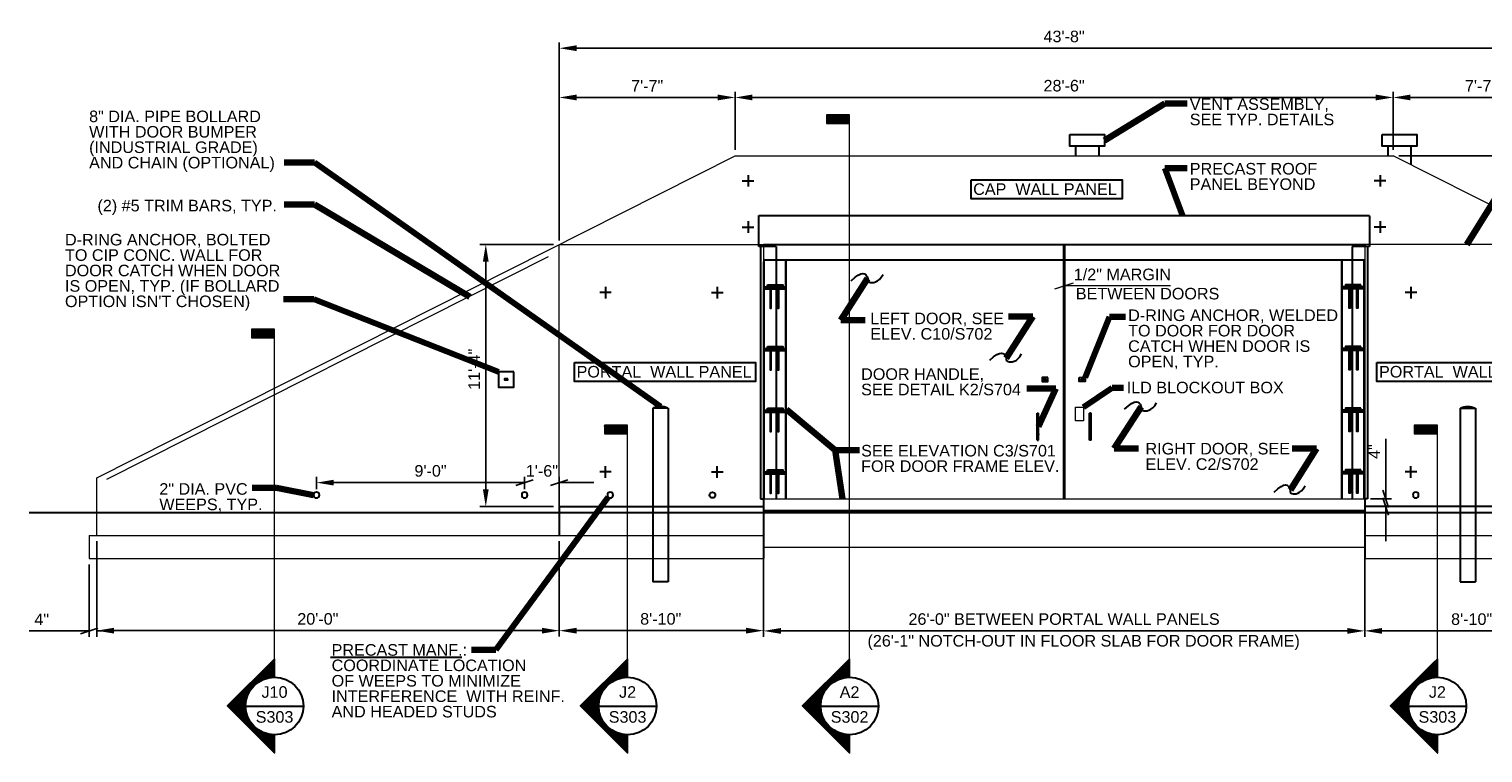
# Model space of a CAD drawing. Header units: inches. Extents: x -410 to 790, y -117 to 662.
# Tile 2 of 3: x -395 to 359, y 286 to 662. Entities that reach past the tile are written whole.
import ezdxf
from ezdxf.enums import TextEntityAlignment as Align

# ---------------------------------------------------------------- set-up
doc = ezdxf.new("R2010")
doc.units = ezdxf.units.IN
doc.header["$LTSCALE"] = 0.019
doc.header["$MEASUREMENT"] = 0
doc.linetypes.add('DGN3', pattern=[16.308427, 10.872284, -5.436142])
for name, color, linetype, lineweight in [('G-ANNO-DIM', 1, 'Continuous', 0), ('G-ANNO-TEXT', 7, 'Continuous', 30), ('Level 1', 7, 'Continuous', 0), ('S-FNDN-FTNG', 7, 'Continuous', 13), ('S-FNDN-PEDS', 7, 'Continuous', 30), ('S-REIN-RBAR', 7, 'Continuous', 13), ('S-WALL-LOAD', 7, 'Continuous', 13)]:
    doc.layers.add(name, color=color, linetype=linetype, lineweight=lineweight)
doc.styles.add("1 4 1'-0", font='arial.ttf', dxfattribs={"height": 6})
doc.styles.add("3 4 1'-0", font='arial.ttf', dxfattribs={"height": 2})
doc.styles.add("_1 4 1'-0", font='arial.ttf', dxfattribs={"height": 6})
doc.styles.add('TITLE20', font='simplex.shx', dxfattribs={"height": 5000})
doc.dimstyles.new("1 4 1'-0", dxfattribs={"dimtxt": 6, "dimasz": 9, "dimexe": 3, "dimexo": 3, "dimgap": 3, "dimtad": 1, "dimdec": 0, "dimzin": 11, "dimdsep": 46, "dimlunit": 3, "dimtxsty": "1 4 1'-0", "dimsah": 1, "dimcen": 0, "dimadec": 4, "dimazin": 3, "dimtfac": 1, "dimtdec": 0, "dimtofl": 0, "dimtmove": 0, "dimatfit": 3, "dimfxl": 1, "dimtolj": 1, "dimtzin": 0, "dimarcsym": 0})
doc.dimstyles.new("3 4 1'-0", dxfattribs={"dimtxt": 2, "dimasz": 3, "dimexe": 1, "dimexo": 1, "dimgap": 1, "dimtad": 1, "dimdec": 0, "dimzin": 11, "dimdsep": 46, "dimlunit": 3, "dimtxsty": "3 4 1'-0", "dimsah": 1, "dimcen": 0, "dimadec": 4, "dimazin": 3, "dimtfac": 1, "dimtdec": 0, "dimtofl": 0, "dimtmove": 0, "dimatfit": 3, "dimfxl": 1, "dimtolj": 1, "dimtzin": 0, "dimarcsym": 0})

# ---------------------------------------------------------------- blocks, each defined once
blk = doc.blocks.new('*D86')
at = {"layer": 'G-ANNO-DIM', "color": 0, "lineweight": -2, "transparency": 16777216}
for p, q in [((-120.2, 552.85), (-120.2, 629.09)), ((-28.96, 598.85), (-28.96, 629.09)), ((-111.2, 626.09), (-37.96, 626.09))]:
    blk.add_line(p, q, dxfattribs=at)
at = {"layer": 'G-ANNO-DIM', "color": 0, "transparency": 16777216}
for points in [[(-111.2, 627.59), (-111.2, 624.59), (-120.2, 626.09)], [(-37.96, 627.59), (-37.96, 624.59), (-28.96, 626.09)]]:
    blk.add_solid(points, dxfattribs=at)
at = {"layer": 'G-ANNO-DIM', "color": 0, "transparency": 16777216, "insert": (-74.58, 632.09), "char_height": 6, "attachment_point": 5, "style": "1 4 1'-0"}
blk.add_mtext('\\A1;7\'-7"', dxfattribs=at)
blk = doc.blocks.new('*D87')
at = {"layer": 'G-ANNO-DIM', "color": 0, "lineweight": -2, "transparency": 16777216}
for p, q in [((-28.96, 598.85), (-28.96, 629.09)), ((312.56, 598.85), (312.56, 629.09)), ((-19.96, 626.09), (303.56, 626.09))]:
    blk.add_line(p, q, dxfattribs=at)
at = {"layer": 'G-ANNO-DIM', "color": 0, "transparency": 16777216}
for points in [[(-19.96, 627.59), (-19.96, 624.59), (-28.96, 626.09)], [(303.56, 627.59), (303.56, 624.59), (312.56, 626.09)]]:
    blk.add_solid(points, dxfattribs=at)
at = {"layer": 'G-ANNO-DIM', "color": 0, "transparency": 16777216, "insert": (141.8, 632.16), "char_height": 6, "attachment_point": 5, "style": "1 4 1'-0"}
blk.add_mtext('\\A1;28\'-6"', dxfattribs=at)
blk = doc.blocks.new('*D88')
at = {"layer": 'G-ANNO-DIM', "color": 0, "lineweight": -2, "transparency": 16777216}
for p, q in [((312.56, 598.85), (312.56, 629.09)), ((403.8, 551.85), (403.8, 629.09)), ((321.56, 626.09), (394.8, 626.09))]:
    blk.add_line(p, q, dxfattribs=at)
at = {"layer": 'G-ANNO-DIM', "color": 0, "transparency": 16777216}
for points in [[(321.56, 627.59), (321.56, 624.59), (312.56, 626.09)], [(394.8, 627.59), (394.8, 624.59), (403.8, 626.09)]]:
    blk.add_solid(points, dxfattribs=at)
at = {"layer": 'G-ANNO-DIM', "color": 0, "transparency": 16777216, "insert": (358.18, 632.09), "char_height": 6, "attachment_point": 5, "style": "1 4 1'-0"}
blk.add_mtext('\\A1;7\'-7"', dxfattribs=at)
blk = doc.blocks.new('*D89')
at = {"layer": 'G-ANNO-DIM', "color": 0, "lineweight": -2, "transparency": 16777216}
for p, q in [((-120.2, 551.85), (-120.2, 654.64)), ((-111.2, 651.64), (394.8, 651.64)), ((403.8, 551.85), (403.8, 654.64))]:
    blk.add_line(p, q, dxfattribs=at)
at = {"layer": 'G-ANNO-DIM', "color": 0, "transparency": 16777216}
for points in [[(-111.2, 653.14), (-111.2, 650.14), (-120.2, 651.64)], [(394.8, 653.14), (394.8, 650.14), (403.8, 651.64)]]:
    blk.add_solid(points, dxfattribs=at)
at = {"layer": 'G-ANNO-DIM', "color": 0, "transparency": 16777216, "insert": (141.8, 657.7), "char_height": 6, "attachment_point": 5, "style": "1 4 1'-0"}
blk.add_mtext('\\A1;43\'-8"', dxfattribs=at)
blk = doc.blocks.new('*D92')
at = {"layer": 'G-ANNO-DIM', "color": 0, "lineweight": -2, "transparency": 16777216}
for p, q in [((315.56, 595.85), (668.25, 595.85)), ((665.25, 558.85), (665.25, 586.85)), ((406.8, 549.85), (668.25, 549.85))]:
    blk.add_line(p, q, dxfattribs=at)
at = {"layer": 'G-ANNO-DIM', "color": 0, "transparency": 16777216}
for points in [[(663.75, 586.85), (666.75, 586.85), (665.25, 595.85)], [(663.75, 558.85), (666.75, 558.85), (665.25, 549.85)]]:
    blk.add_solid(points, dxfattribs=at)
at = {"layer": 'G-ANNO-DIM', "color": 0, "transparency": 16777216, "insert": (659.19, 572.85), "char_height": 6, "attachment_point": 5, "rotation": 90, "style": "1 4 1'-0"}
blk.add_mtext('\\A1;3\'-10"', dxfattribs=at)
blk = doc.blocks.new('*D98')
at = {"layer": 'G-ANNO-DIM', "color": 0, "lineweight": -2, "transparency": 16777216}
for p, q in [((297.8, 399.35), (297.8, 346.37)), ((403.8, 395.85), (403.8, 346.37)), ((394.8, 349.37), (306.8, 349.37))]:
    blk.add_line(p, q, dxfattribs=at)
at = {"layer": 'G-ANNO-DIM', "color": 0, "transparency": 16777216}
for points in [[(306.8, 350.87), (306.8, 347.87), (297.8, 349.37)], [(394.8, 350.87), (394.8, 347.87), (403.8, 349.37)]]:
    blk.add_solid(points, dxfattribs=at)
at = {"layer": 'G-ANNO-DIM', "color": 0, "transparency": 16777216, "insert": (353.31, 355.44), "char_height": 6, "attachment_point": 5, "style": "1 4 1'-0"}
blk.add_mtext('\\A1;8\'-10"', dxfattribs=at)
blk = doc.blocks.new('*D99')
at = {"layer": 'G-ANNO-DIM', "color": 0, "lineweight": -2, "transparency": 16777216}
for p, q in [((-360.2, 395.85), (-360.2, 346.5)), ((-120.2, 395.85), (-120.2, 346.5)), ((-351.2, 349.5), (-129.2, 349.5))]:
    blk.add_line(p, q, dxfattribs=at)
at = {"layer": 'G-ANNO-DIM', "color": 0, "transparency": 16777216}
for points in [[(-351.2, 351), (-351.2, 348), (-360.2, 349.5)], [(-129.2, 351), (-129.2, 348), (-120.2, 349.5)]]:
    blk.add_solid(points, dxfattribs=at)
at = {"layer": 'G-ANNO-DIM', "color": 0, "transparency": 16777216, "insert": (-245.47, 355.56), "char_height": 6, "attachment_point": 5, "style": "1 4 1'-0"}
blk.add_mtext('\\A1;20\'-0"', dxfattribs=at)
blk = doc.blocks.new('*D100')
at = {"layer": 'G-ANNO-DIM', "color": 0, "lineweight": -2, "transparency": 16777216}
for p, q in [((-120.2, 395.85), (-120.2, 346.5)), ((-14.2, 397.35), (-14.2, 346.5)), ((-111.2, 349.5), (-23.2, 349.5))]:
    blk.add_line(p, q, dxfattribs=at)
at = {"layer": 'G-ANNO-DIM', "color": 0, "transparency": 16777216}
for points in [[(-111.2, 351), (-111.2, 348), (-120.2, 349.5)], [(-23.2, 351), (-23.2, 348), (-14.2, 349.5)]]:
    blk.add_solid(points, dxfattribs=at)
at = {"layer": 'G-ANNO-DIM', "color": 0, "transparency": 16777216, "insert": (-67.54, 355.56), "char_height": 6, "attachment_point": 5, "style": "1 4 1'-0"}
blk.add_mtext('\\A1;8\'-10"', dxfattribs=at)
blk = doc.blocks.new('_Oblique_0.3')
at = {"color": 0, "linetype": 'ByBlock', "lineweight": -2}
for p, q in [((0, 0), (-1, 0)), ((0.5, 0.166667), (-0.5, -0.166667))]:
    blk.add_line(p, q, dxfattribs=at)
blk = doc.blocks.new('*D101')
at = {"layer": 'G-ANNO-DIM', "color": 0, "lineweight": -2, "transparency": 16777216}
for p, q in [((-360.2, 395.85), (-360.2, 346.37)), ((-364.2, 383.85), (-364.2, 346.37)), ((-373.2, 349.37), (-395.34, 349.37)), ((-360.2, 349.37), (-351.2, 349.37))]:
    blk.add_line(p, q, dxfattribs=at)
at = {"layer": 'G-ANNO-DIM', "color": 0, "lineweight": -2, "transparency": 16777216, "xscale": 9, "yscale": 9, "zscale": 9}
blk.add_blockref('_Oblique_0.3', (-364.2, 349.37), dxfattribs=at)
at = {"layer": 'G-ANNO-DIM', "color": 0, "transparency": 16777216, "insert": (-388.77, 355.37), "char_height": 6, "attachment_point": 5, "style": "1 4 1'-0"}
blk.add_mtext('\\A1;4"', dxfattribs=at)
blk = doc.blocks.new('_None')
blk = doc.blocks.new('*D103')
at = {"layer": 'G-ANNO-DIM', "color": 0, "lineweight": -2, "transparency": 16777216}
for p, q in [((-123.2, 549.85), (-161.33, 549.85)), ((-158.33, 540.85), (-158.33, 422.85)), ((-123.2, 413.85), (-161.33, 413.85))]:
    blk.add_line(p, q, dxfattribs=at)
at = {"layer": 'G-ANNO-DIM', "color": 0, "transparency": 16777216}
for points in [[(-159.83, 540.85), (-156.83, 540.85), (-158.33, 549.85)], [(-159.83, 422.85), (-156.83, 422.85), (-158.33, 413.85)]]:
    blk.add_solid(points, dxfattribs=at)
at = {"layer": 'G-ANNO-DIM', "color": 0, "transparency": 16777216, "insert": (-164.34, 485.07), "char_height": 6, "attachment_point": 5, "rotation": 90, "style": "1 4 1'-0"}
blk.add_mtext('\\A1;11\'-4"', dxfattribs=at)
blk = doc.blocks.new('*D104')
at = {"layer": 'G-ANNO-DIM', "color": 0, "lineweight": -2, "transparency": 16777216}
for p, q in [((-147.2, 426.28), (-156.2, 426.28)), ((-138.2, 422.85), (-138.2, 429.28)), ((-120.2, 410.85), (-120.2, 429.28)), ((-111.2, 426.28), (-102.2, 426.28))]:
    blk.add_line(p, q, dxfattribs=at)
at = {"layer": 'G-ANNO-DIM', "color": 0, "lineweight": -2, "transparency": 16777216, "xscale": 9, "yscale": 9, "zscale": 9}
blk.add_blockref('_Oblique_0.3', (-138.2, 426.28), dxfattribs=at)
at = {"layer": 'G-ANNO-DIM', "color": 0, "lineweight": -2, "transparency": 16777216, "xscale": 9, "yscale": 9, "zscale": 9, "rotation": 180}
blk.add_blockref('_Oblique_0.3', (-120.2, 426.28), dxfattribs=at)
at = {"layer": 'G-ANNO-DIM', "color": 0, "transparency": 16777216, "insert": (-129.2, 432.35), "char_height": 6, "attachment_point": 5, "style": "1 4 1'-0"}
blk.add_mtext('\\A1;1\'-6"', dxfattribs=at)
blk = doc.blocks.new('*D105')
at = {"layer": 'G-ANNO-DIM', "color": 0, "lineweight": -2, "transparency": 16777216}
for p, q in [((-246.2, 422.85), (-246.2, 429.28)), ((-147.2, 426.28), (-237.2, 426.28)), ((-138.2, 422.85), (-138.2, 429.28))]:
    blk.add_line(p, q, dxfattribs=at)
at = {"layer": 'G-ANNO-DIM', "color": 0, "transparency": 16777216}
blk.add_solid([(-237.2, 427.78), (-237.2, 424.78), (-246.2, 426.28)], dxfattribs=at)
at = {"layer": 'G-ANNO-DIM', "color": 0, "lineweight": -2, "transparency": 16777216, "xscale": 9, "yscale": 9, "zscale": 9}
blk.add_blockref('_Oblique_0.3', (-138.2, 426.28), dxfattribs=at)
at = {"layer": 'G-ANNO-DIM', "color": 0, "transparency": 16777216, "insert": (-187.01, 432.35), "char_height": 6, "attachment_point": 5, "style": "1 4 1'-0"}
blk.add_mtext('\\A1;9\'-0"', dxfattribs=at)
blk = doc.blocks.new('*D106')
at = {"layer": 'G-ANNO-DIM', "color": 0, "lineweight": -2, "transparency": 16777216}
for p, q in [((308.74, 426.85), (308.74, 448.99)), ((300.8, 417.85), (311.74, 417.85)), ((300.8, 413.85), (311.74, 413.85)), ((308.74, 404.85), (308.74, 395.85))]:
    blk.add_line(p, q, dxfattribs=at)
at = {"layer": 'G-ANNO-DIM', "color": 0, "lineweight": -2, "transparency": 16777216, "xscale": 9, "yscale": 9, "zscale": 9}
for p, rotation in [((308.74, 417.85), 270), ((308.74, 413.85), 90)]:
    blk.add_blockref('_Oblique_0.3', p, dxfattribs=dict(at, rotation=rotation))
at = {"layer": 'G-ANNO-DIM', "color": 0, "transparency": 16777216, "insert": (302.74, 442.42), "char_height": 6, "attachment_point": 5, "rotation": 90, "style": "1 4 1'-0"}
blk.add_mtext('\\A1;4"', dxfattribs=at)
blk = doc.blocks.new('*D84')
at = {"layer": 'G-ANNO-DIM', "color": 0, "lineweight": -2, "transparency": 16777216}
for p, q in [((-14.2, 383.85), (-14.2, 346.37)), ((297.8, 383.85), (297.8, 346.37)), ((-5.2, 349.37), (288.8, 349.37))]:
    blk.add_line(p, q, dxfattribs=at)
at = {"layer": 'G-ANNO-DIM', "color": 0, "transparency": 16777216}
for points in [[(-5.2, 350.87), (-5.2, 347.87), (-14.2, 349.37)], [(288.8, 350.87), (288.8, 347.87), (297.8, 349.37)]]:
    blk.add_solid(points, dxfattribs=at)
at = {"layer": 'G-ANNO-DIM', "color": 0, "transparency": 16777216, "insert": (141.8, 355.48), "char_height": 6, "attachment_point": 5, "style": "1 4 1'-0"}
blk.add_mtext('\\A1;26\'-0" BETWEEN PORTAL WALL PANELS', dxfattribs=at)

msp = doc.modelspace()

# ---------------------------------------------------------------- hatches: boundary and pattern name
at = {"layer": 'G-ANNO-TEXT', "linetype": 'Continuous', "lineweight": 13}
h = msp.add_hatch(dxfattribs=at)
h.set_pattern_fill('DGN_SOLID7', scale=0.048, style=0, pattern_type=2)
h.set_pattern_definition([(45, (-471.25, 150.75), (-0.050911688, 0.050911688), [])])
h.paths.add_polyline_path([(18.48, 612.6), (30.48, 612.6), (30.48, 617.1), (18.48, 617.1)])
h = msp.add_hatch(dxfattribs=at)
h.set_pattern_fill('DGN_SOLID9', scale=0.048, style=0, pattern_type=2)
h.set_pattern_definition([(45, (-471.25, 150.75), (-0.050911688, 0.050911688), [])])
h.paths.add_polyline_path([(-279.95, 501.46), (-267.95, 501.46), (-267.95, 505.96), (-279.95, 505.96)])
h = msp.add_hatch(dxfattribs=at)
h.set_pattern_fill('DGN_SOLID8', scale=0.048, style=0, pattern_type=2)
h.set_pattern_definition([(45, (-471.25, 150.75), (-0.050911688, 0.050911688), [])])
h.paths.add_polyline_path([(-96.73, 451.58), (-84.73, 451.58), (-84.73, 456.08), (-96.73, 456.08)])
h = msp.add_hatch(dxfattribs=at)
h.set_pattern_fill('DGN_SOLID6', scale=0.048, style=0, pattern_type=2)
h.set_pattern_definition([(45, (-471.25, 150.75), (-0.050911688, 0.050911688), [])])
h.paths.add_polyline_path([(323.53, 451.58), (335.53, 451.58), (335.53, 456.08), (323.53, 456.08)])
at = {"layer": 'G-ANNO-TEXT'}
h = msp.add_hatch(dxfattribs=at)
h.set_pattern_fill('USER', color=256, scale=0.027309, angle=45, style=0, pattern_type=0)
h.set_pattern_definition([(45, (-313.778455, 294.853342), (-0.01931014, 0.01931014), [])])
edge = h.paths.add_edge_path()
edge.add_arc((-267.95, 310.45), 14.99, 90, 270, ccw=False)
edge.add_line((-267.95, 325.45), (-267.95, 334.77))
edge.add_line((-267.95, 334.77), (-292.32, 310.43))
edge.add_line((-292.32, 310.43), (-267.95, 286.08))
edge.add_line((-267.95, 286.08), (-267.95, 295.46))
h = msp.add_hatch(dxfattribs=at)
h.set_pattern_fill('USER', color=256, scale=0.027309, angle=45, style=0, pattern_type=0)
h.set_pattern_definition([(45, (-130.554793, 294.853342), (-0.01931014, 0.01931014), [])])
edge = h.paths.add_edge_path()
edge.add_arc((-84.73, 310.45), 14.99, 90, 270, ccw=False)
edge.add_line((-84.73, 325.45), (-84.73, 334.77))
edge.add_line((-84.73, 334.77), (-109.1, 310.43))
edge.add_line((-109.1, 310.43), (-84.73, 286.08))
edge.add_line((-84.73, 286.08), (-84.73, 295.46))
h = msp.add_hatch(dxfattribs=at)
h.set_pattern_fill('USER', color=256, scale=0.027309, angle=45, style=0, pattern_type=0)
h.set_pattern_definition([(45, (-15.348455, 294.853342), (-0.01931014, 0.01931014), [])])
edge = h.paths.add_edge_path()
edge.add_arc((30.48, 310.45), 14.99, 90, 270, ccw=False)
edge.add_line((30.48, 325.45), (30.48, 334.77))
edge.add_line((30.48, 334.77), (6.11, 310.43))
edge.add_line((6.11, 310.43), (30.48, 286.08))
edge.add_line((30.48, 286.08), (30.48, 295.46))
h = msp.add_hatch(dxfattribs=at)
h.set_pattern_fill('USER', color=256, scale=0.027309, angle=45, style=0, pattern_type=0)
h.set_pattern_definition([(45, (289.70304, 294.853342), (-0.01931014, 0.01931014), [])])
edge = h.paths.add_edge_path()
edge.add_arc((335.53, 310.45), 14.99, 90, 270, ccw=False)
edge.add_line((335.53, 325.45), (335.53, 334.77))
edge.add_line((335.53, 334.77), (311.16, 310.43))
edge.add_line((311.16, 310.43), (335.53, 286.08))
edge.add_line((335.53, 286.08), (335.53, 295.46))

# ---------------------------------------------------------------- linework, layer by layer
at = {"layer": 'G-ANNO-DIM'}
for p, q in [((137.05, 526.81, 0), (146.05, 529.81, 0)), ((146.55, 529.81, 0), (137.55, 526.81, 0)), ((141.55, 529.56, 0), (141.55, 531.31, 0)), ((142.05, 528.31, 0), (141.55, 528.31, 0)), ((142.05, 529.56, 0), (142.05, 531.31, 0)), ((196.96, 528.31, 0), (142.05, 528.31, 0))]:
    msp.add_line(p, q, dxfattribs=at)
msp.add_3dface([(147.67, 465.35, 0), (151.92, 465.35, 0), (151.92, 458.35, 0), (147.67, 458.35, 0)], dxfattribs=at)
at = {"layer": 'G-ANNO-TEXT', "color": 7, "linetype": 'Continuous', "lineweight": 0}
for p, q in [((30.48, 334.77, 0), (30.48, 612.6, 0)), ((-267.95, 334.77, 0), (-267.95, 501.46, 0)), ((-84.73, 334.77, 0), (-84.73, 451.58, 0)), ((335.53, 334.77, 0), (335.53, 451.58, 0))]:
    msp.add_line(p, q, dxfattribs=at)
at = {"layer": 'G-ANNO-TEXT'}
for p, q in [((147.79, 600.85, 0), (147.79, 595.85, 0)), ((159.79, 600.85, 0), (159.79, 595.85, 0)), ((309.8, 600.85, 0), (309.8, 595.85, 0)), ((321.8, 600.85, 0), (321.8, 591.19, 0)), ((-25.2, 582.85), (-19.2, 582.85)), ((-22.2, 585.85), (-22.2, 579.85)), ((308.8, 582.85), (302.8, 582.85)), ((305.8, 585.85), (305.8, 579.85)), ((-25.2, 558.85), (-19.2, 558.85)), ((-22.2, 561.85), (-22.2, 555.85)), ((308.8, 558.85), (302.8, 558.85)), ((305.8, 561.85), (305.8, 555.85)), ((-14.2, 549.85, 0), (297.8, 549.85, 0)), ((-14.2, 548.85), (-14.2, 549.85)), ((141.55, 549.85, 0), (141.55, 417.85, 0)), ((142.05, 549.85, 0), (142.05, 417.85, 0)), ((297.8, 549.85), (297.8, 548.85)), ((-14.2, 541.85, 0), (297.8, 541.85, 0)), ((-93.2, 524.85), (-99.2, 524.85)), ((-96.2, 527.85), (-96.2, 521.85)), ((-41.2, 524.85), (-35.2, 524.85)), ((-38.2, 527.85), (-38.2, 521.85)), ((-13.7, 527.85, 0), (-2.7, 527.85, 0)), ((-13.7, 526.85, 0), (-2.7, 526.85, 0)), ((297.3, 527.85, 0), (286.3, 527.85, 0)), ((297.3, 526.85, 0), (286.3, 526.85, 0)), ((324.8, 524.85), (318.8, 524.85)), ((321.8, 527.85), (321.8, 521.85)), ((-13.7, 495.85, 0), (-2.7, 495.85, 0)), ((-13.7, 494.85, 0), (-2.7, 494.85, 0)), ((297.3, 495.85, 0), (286.3, 495.85, 0)), ((297.3, 494.85, 0), (286.3, 494.85, 0)), ((-71.7, 464.85), (-71.7, 374.85)), ((-63.7, 464.85), (-71.7, 464.85)), ((-63.7, 464.85), (-63.7, 374.85)), ((-13.7, 463.85, 0), (-2.7, 463.85, 0)), ((-13.7, 462.85, 0), (-2.7, 462.85, 0)), ((127.8, 448.35, 0), (127.8, 462.35, 0)), ((127.8, 462.35, 0), (128.55, 462.35, 0)), ((128.55, 448.35, 0), (128.55, 462.35, 0)), ((155.05, 448.35, 0), (155.05, 462.35, 0)), ((155.8, 462.35, 0), (155.05, 462.35, 0)), ((155.8, 448.35, 0), (155.8, 462.35, 0)), ((297.3, 463.85, 0), (286.3, 463.85, 0)), ((297.3, 462.85, 0), (286.3, 462.85, 0)), ((347.3, 464.85), (347.3, 374.85)), ((347.3, 464.85), (355.3, 464.85)), ((355.3, 464.85), (355.3, 374.85)), ((127.8, 448.35, 0), (128.55, 448.35, 0)), ((155.8, 448.35, 0), (155.05, 448.35, 0)), ((-93.2, 431.85), (-99.2, 431.85)), ((-96.2, 428.85), (-96.2, 434.85)), ((-41.2, 431.85), (-35.2, 431.85)), ((-38.2, 428.85), (-38.2, 434.85)), ((-13.7, 431.85, 0), (-2.7, 431.85, 0)), ((-13.7, 430.85, 0), (-2.7, 430.85, 0)), ((297.3, 431.85, 0), (286.3, 431.85, 0)), ((297.3, 430.85, 0), (286.3, 430.85, 0)), ((324.8, 431.85), (318.8, 431.85)), ((321.8, 428.85), (321.8, 434.85)), ((-395.33, 410.85, 0), (790.31, 410.85, 0)), ((-63.7, 374.85), (-71.7, 374.85)), ((347.3, 374.85), (355.3, 374.85)), ((-238.89, 335.78), (-170.81, 335.78)), ((-282.94, 310.41), (-252.96, 310.41)), ((-99.72, 310.41), (-69.74, 310.41)), ((15.49, 310.41), (45.47, 310.41)), ((320.54, 310.41), (350.52, 310.41))]:
    msp.add_line(p, q, dxfattribs=at)
at = {"layer": 'G-ANNO-TEXT', "linetype": 'DGN3'}
for p, q in [((-15.7, 548.85, 0), (-15.7, 417.85, 0)), ((-7.7, 548.85, 0), (-7.7, 417.85, 0)), ((291.3, 548.85, 0), (291.3, 417.85, 0)), ((299.3, 548.85, 0), (299.3, 417.85, 0)), ((-15.7, 417.85), (-14.2, 417.85)), ((299.3, 417.85), (297.8, 417.85)), ((-14.2, 411.85, 0), (297.8, 411.85, 0))]:
    msp.add_line(p, q, dxfattribs=at)
at = {"layer": 'G-ANNO-TEXT', "color": 7, "linetype": 'Continuous', "lineweight": 13, "flags": 128}
for points in [[(18.48, 612.6), (30.48, 612.6), (30.48, 617.1), (18.48, 617.1), (18.48, 612.6)], [(-279.95, 501.46), (-267.95, 501.46), (-267.95, 505.96), (-279.95, 505.96), (-279.95, 501.46)], [(-96.73, 451.58), (-84.73, 451.58), (-84.73, 456.08), (-96.73, 456.08), (-96.73, 451.58)], [(323.53, 451.58), (335.53, 451.58), (335.53, 456.08), (323.53, 456.08), (323.53, 451.58)]]:
    msp.add_lwpolyline(points, dxfattribs=at)
at = {"layer": 'G-ANNO-TEXT', "extrusion": (0, 0, -1), "elevation": 0, "flags": 128}
for points in [[(-144.79, 606.85), (-162.79, 606.85), (-162.79, 600.85), (-144.79, 600.85), (-144.79, 606.85)], [(-306.8, 606.85), (-324.8, 606.85), (-324.8, 600.85), (-306.8, 600.85), (-306.8, 606.85)], [(-290.3, 494.85), (-290.3, 484.85), (-289.8, 484.85), (-289.8, 494.85)], [(-294.3, 494.85), (-294.3, 484.85), (-293.8, 484.85), (-293.8, 494.85)]]:
    msp.add_lwpolyline(points, dxfattribs=at)
at = {"layer": 'G-ANNO-TEXT', "extrusion": (0, 0, -1), "flags": 128}
for points in [[(-93.49, 583.36), (-171.96, 583.36), (-171.96, 573.49), (-93.49, 573.49), (-93.49, 583.36)], [(112.33, 488.63), (18.41, 488.63), (18.41, 478.76), (112.33, 478.76), (112.33, 488.63)], [(-304.11, 488.63), (-398.03, 488.63), (-398.03, 478.76), (-304.11, 478.76), (-304.11, 488.63)], [(-149.69, 480.74), (-152.69, 480.74), (-152.69, 478.74), (-149.69, 478.74), (-149.69, 480.74)], [(-150.61, 479.89), (-151.77, 479.89), (-151.77, 479.58), (-150.61, 479.58), (-150.61, 479.89)]]:
    msp.add_lwpolyline(points, dxfattribs=at)
at = {"layer": 'G-ANNO-TEXT', "linetype": 'DGN3', "extrusion": (1.20467e-20, -1.20467e-20, -1), "elevation": 0, "flags": 128}
msp.add_lwpolyline([(7.7, 548.85), (16.7, 548.85), (16.7, 564.85), (-300.3, 564.85), (-300.3, 548.85), (-291.3, 548.85)], dxfattribs=at)
at = {"layer": 'G-ANNO-TEXT', "extrusion": (1.0842e-19, 2.1684e-19, -1), "elevation": 0, "flags": 128}
for points in [[(12.2, 528.85), (4.2, 528.85), (4.2, 527.85), (4.2, 527.85)], [(4.2, 527.85), (12.2, 527.85), (12.2, 528.85)], [(12.2, 432.85), (4.2, 432.85), (4.2, 431.85), (4.2, 431.85)], [(4.2, 431.85), (12.2, 431.85), (12.2, 432.85)]]:
    msp.add_lwpolyline(points, dxfattribs=at)
at = {"layer": 'G-ANNO-TEXT', "elevation": 0, "flags": 128}
for points in [[(295.8, 528.85), (287.8, 528.85), (287.8, 527.85), (287.8, 527.85)], [(287.8, 527.85), (295.8, 527.85), (295.8, 528.85)], [(-10.7, 526.85), (-10.7, 516.85), (-10.2, 516.85), (-10.2, 526.85)], [(-6.7, 526.85), (-6.7, 516.85), (-6.2, 516.85), (-6.2, 526.85)], [(-10.7, 494.85), (-10.7, 484.85), (-10.2, 484.85), (-10.2, 494.85)], [(-6.7, 494.85), (-6.7, 484.85), (-6.2, 484.85), (-6.2, 494.85)], [(295.8, 496.85), (287.8, 496.85), (287.8, 495.85), (287.8, 495.85)], [(287.8, 495.85), (295.8, 495.85), (295.8, 496.85)], [(-10.7, 462.85), (-10.7, 452.85), (-10.2, 452.85), (-10.2, 462.85)], [(-6.7, 462.85), (-6.7, 452.85), (-6.2, 452.85), (-6.2, 462.85)], [(295.8, 464.85), (287.8, 464.85), (287.8, 463.85), (287.8, 463.85)], [(287.8, 463.85), (295.8, 463.85), (295.8, 464.85)], [(-10.7, 430.85), (-10.7, 420.85), (-10.2, 420.85), (-10.2, 430.85)], [(-6.7, 430.85), (-6.7, 420.85), (-6.2, 420.85), (-6.2, 430.85)], [(295.8, 432.85), (287.8, 432.85), (287.8, 431.85), (287.8, 431.85)], [(287.8, 431.85), (295.8, 431.85), (295.8, 432.85)]]:
    msp.add_lwpolyline(points, dxfattribs=at)
at = {"layer": 'G-ANNO-TEXT', "extrusion": (1.73472e-19, 0, -1), "elevation": 0, "flags": 128}
for points in [[(-290.3, 526.85), (-290.3, 516.85), (-289.8, 516.85), (-289.8, 526.85)], [(-294.3, 526.85), (-294.3, 516.85), (-293.8, 516.85), (-293.8, 526.85)], [(-290.3, 430.85), (-290.3, 420.85), (-289.8, 420.85), (-289.8, 430.85)], [(-294.3, 430.85), (-294.3, 420.85), (-293.8, 420.85), (-293.8, 430.85)]]:
    msp.add_lwpolyline(points, dxfattribs=at)
at = {"layer": 'G-ANNO-TEXT', "extrusion": (0, 2.1684e-19, -1), "elevation": 0, "flags": 128}
for points in [[(12.2, 496.85), (4.2, 496.85), (4.2, 495.85), (4.2, 495.85)], [(4.2, 495.85), (12.2, 495.85), (12.2, 496.85)], [(12.2, 464.85), (4.2, 464.85), (4.2, 463.85), (4.2, 463.85)], [(4.2, 463.85), (12.2, 463.85), (12.2, 464.85)]]:
    msp.add_lwpolyline(points, dxfattribs=at)
at = {"layer": 'G-ANNO-TEXT', "flags": 128}
for points in [[(-143.7, 483.74), (-151.7, 483.74), (-151.7, 475.74), (-143.7, 475.74), (-143.7, 483.74)], [(-146.87, 480.1), (-148.53, 480.1), (-148.53, 479.58), (-146.87, 479.58), (-146.87, 480.1)], [(133.4, 480.74), (130.4, 480.74), (130.4, 478.74), (133.4, 478.74), (133.4, 480.74)], [(132.48, 479.89), (131.32, 479.89), (131.32, 479.58), (132.48, 479.58), (132.48, 479.89)]]:
    msp.add_lwpolyline(points, dxfattribs=at)
at = {"layer": 'G-ANNO-TEXT', "extrusion": (-1.73472e-19, 0, -1), "elevation": 0, "flags": 128}
for points in [[(-290.3, 462.85), (-290.3, 452.85), (-289.8, 452.85), (-289.8, 462.85)], [(-294.3, 462.85), (-294.3, 452.85), (-293.8, 452.85), (-293.8, 462.85)]]:
    msp.add_lwpolyline(points, dxfattribs=at)
at = {"layer": 'G-ANNO-TEXT', "flags": 128}
for points in [[(-267.95, 295.46, -1), (-267.95, 325.45), (-267.95, 334.77), (-292.32, 310.43), (-267.95, 286.08), (-267.95, 295.46)], [(-84.73, 295.46, -1), (-84.73, 325.45), (-84.73, 334.77), (-109.1, 310.43), (-84.73, 286.08), (-84.73, 295.46)], [(30.48, 295.46, -1), (30.48, 325.45), (30.48, 334.77), (6.11, 310.43), (30.48, 286.08), (30.48, 295.46)], [(335.53, 295.46, -1), (335.53, 325.45), (335.53, 334.77), (311.16, 310.43), (335.53, 286.08), (335.53, 295.46)]]:
    msp.add_lwpolyline(points, format="xyb", dxfattribs=at)
at = {"layer": 'G-ANNO-TEXT'}
for centre, radius in [((128.17, 459.35, 0), 0.375), ((128.17, 451.35, 0), 0.375), ((-40.7, 419.85, 0), 1.5), ((-267.95, 310.41), 14.99), ((-84.73, 310.41), 14.99), ((30.48, 310.41), 14.99), ((335.53, 310.41), 14.99)]:
    msp.add_circle(centre, radius, dxfattribs=at)
at = {"layer": 'G-ANNO-TEXT', "extrusion": (0, 0, -1)}
for centre, radius in [((-155.42, 459.35, 0), 0.375), ((-155.42, 451.35, 0), 0.375), ((246.2, 419.85, 0), 1.5), ((138.2, 419.85, 0), 1.5), ((93.7, 419.85, 0), 1.5), ((-324.3, 419.85, 0), 1.5)]:
    msp.add_circle(centre, radius, dxfattribs=at)
at = {"layer": 'G-ANNO-TEXT'}
for points, degree in [([(31.36, 531.02), (37.01, 536.67), (41.05, 532.43), (38.59, 529.84), (45.58, 529.84), (47.84, 534.26)], 3), ([(103.27, 489.79), (108.92, 495.44), (112.96, 491.21), (110.5, 488.62), (117.49, 488.62), (119.75, 493.04)], 3), ([(173.23, 464.42), (178.88, 470.07), (182.92, 465.84), (180.46, 463.25), (187.45, 463.25), (189.71, 467.67)], 3), ([(-63.7, 464.85), (-67.71, 466.67), (-71.7, 464.85)], 2), ([(347.3, 464.85), (351.3, 466.67), (355.3, 464.85)], 2), ([(250.86, 421.36), (256.51, 427.02), (260.04, 422.78), (258.09, 420.19), (264.58, 420.19), (266.83, 424.61)], 3)]:
    msp.add_open_spline(points, degree=degree, dxfattribs=at)
at = {"layer": 'Level 1'}
for p, q in [((-14.2, 417.85, 0), (-14.2, 540.85, 0)), ((-13.7, 417.85, 0), (-13.7, 541.85, 0)), ((-2.7, 417.85, 0), (-2.7, 541.85, 0)), ((-2.2, 417.85, 0), (-2.2, 541.85, 0)), ((285.8, 417.85, 0), (285.8, 541.85, 0)), ((286.3, 417.85, 0), (286.3, 541.85, 0)), ((297.3, 417.85, 0), (297.3, 541.85, 0))]:
    msp.add_line(p, q, dxfattribs=at)
at = {"layer": 'S-FNDN-FTNG'}
for p, q in [((-14.2, 417.85, 0), (297.8, 417.85, 0)), ((-364.2, 398.85, 0), (-364.2, 386.85, 0)), ((-364.2, 398.85, 0), (-14.2, 398.85, 0)), ((-14.2, 392.85), (297.8, 392.85)), ((297.8, 398.85, 0), (647.8, 398.85, 0)), ((-364.2, 386.85, 0), (-14.2, 386.85, 0)), ((297.8, 386.85, 0), (647.8, 386.85, 0))]:
    msp.add_line(p, q, dxfattribs=at)
at = {"layer": 'S-FNDN-PEDS'}
for p, q in [((-14.2, 419.85, 0), (-14.2, 386.85, 0)), ((297.8, 417.85, 0), (297.8, 386.85, 0)), ((-120.2, 413.85, 0), (-14.2, 413.85, 0)), ((-120.2, 413.85, 0), (-120.2, 398.85, 0)), ((403.8, 413.85, 0), (297.8, 413.85, 0))]:
    msp.add_line(p, q, dxfattribs=at)
at = {"layer": 'S-REIN-RBAR'}
msp.add_line((-355.05, 428.09, 0), (-125.83, 543.65, 0), dxfattribs=at)
at = {"layer": 'S-WALL-LOAD'}
for p, q in [((-360.2, 428.85, 0), (-28.96, 595.85, 0)), ((-28.96, 595.85, 0), (312.56, 595.85, 0)), ((643.8, 428.85, 0), (312.56, 595.85, 0)), ((-360.2, 398.85, 0), (-360.2, 428.85, 0))]:
    msp.add_line(p, q, dxfattribs=at)
at = {"layer": 'S-WALL-LOAD', "extrusion": (0, 0, -1), "elevation": 0, "flags": 128}
msp.add_lwpolyline([(120.2, 407.85), (120.2, 549.85), (14.2, 549.85), (14.2, 407.85)], dxfattribs=at)
at = {"layer": 'S-WALL-LOAD', "elevation": 0, "flags": 128}
msp.add_lwpolyline([(403.8, 407.85), (403.8, 549.85), (297.8, 549.85), (297.8, 417.85)], dxfattribs=at)

# ---------------------------------------------------------------- texts
at = {"layer": 'G-ANNO-DIM', "color": 7, "linetype": 'Continuous', "style": "_1 4 1'-0"}
msp.add_text('1/2" MARGIN', height=6, dxfattribs=at).set_placement((172.06, 534.31, 0), align=Align.MIDDLE_CENTER)
at = {"layer": 'G-ANNO-TEXT', "color": 7, "char_height": 6, "attachment_point": 1, "style": "1 4 1'-0"}
for s, insert, line_spacing_factor in [('8" DIA. PIPE BOLLARD\\PWITH DOOR BUMPER\\P(INDUSTRIAL GRADE)\\PAND CHAIN (OPTIONAL)', (-364.18, 619.28), 0.8), ('VENT ASSEMBLY,\\PSEE TYP. DETAILS', (207.01, 625.67), 0.8), ('PRECAST ROOF\\PPANEL BEYOND', (207.01, 592.12), 0.8), ('CAP  WALL PANEL', (94.62, 581.55), 0.659055), ('(2) #5 TRIM BARS, TYP.', (-359.85, 573), 0.8), ("D-RING ANCHOR, BOLTED \\PTO CIP CONC. WALL FOR\\PDOOR CATCH WHEN DOOR\\PIS OPEN, TYP. (IF BOLLARD\\POPTION ISN'T CHOSEN)", (-376.7, 555.34), 0.8), ('BETWEEN DOORS', (147.88, 527.33), 0.8), ('LEFT DOOR, SEE\\PELEV. C10/S702', (41.22, 514.46), 0.8), ('PORTAL  WALL PANEL', (-111.2, 486.82), 0.659055), ('DOOR HANDLE,\\PSEE DETAIL K2/S704 ', (36.47, 485.59, 0), 0.8), ('PORTAL  WALL PANEL', (305.24, 486.82), 0.659055), ('SEE ELEVATION C3/S701\\PFOR DOOR FRAME ELEV.', (36.47, 445.85), 0.8), ('RIGHT DOOR, SEE\\PELEV. C2/S702', (184.05, 446.91), 0.8), ('2" DIA. PVC\\PWEEPS, TYP.', (-327.75, 426.01), 0.8), ('(26\'-1" NOTCH-OUT IN FLOOR SLAB FOR DOOR FRAME)', (39.77, 347.24), 0.659055), ('PRECAST MANF.:\\PCOORDINATE LOCATION\\POF WEEPS TO MINIMIZE\\PINTERFERENCE  WITH REINF. \\PAND HEADED STUDS', (-238.33, 342.51), 0.8)]:
    msp.add_mtext(s, dxfattribs=dict(at, insert=insert, line_spacing_factor=line_spacing_factor))
at = {"layer": 'G-ANNO-TEXT', "color": 7, "char_height": 6, "attachment_point": 1, "line_spacing_factor": 0.8, "style": "1 4 1'-0"}
for s, insert, width in [('D-RING ANCHOR, WELDED TO DOOR FOR DOOR CATCH WHEN DOOR IS OPEN, TYP.', (175.04, 516.12), 109.2636), ('ILD BLOCKOUT BOX', (174.29, 478.62), 89.989)]:
    msp.add_mtext(s, dxfattribs=dict(at, insert=insert, width=width))
at = {"layer": 'G-ANNO-TEXT', "color": 7, "linetype": 'Continuous', "lineweight": 0, "char_height": 6, "style": 'TITLE20'}
for s, insert, attachment_point in [('{\\fArial|b0|i0|c0|p34;J10}', (-267.95, 317.64), 5), ('{\\fArial|b0|i0|c0|p34;J2}', (-84.73, 317.64), 5), ('{\\fArial|b0|i0|c0|p34;A2}', (30.48, 317.64), 5), ('{\\fArial|b0|i0|c0|p34;J2}', (335.53, 317.64), 5), ('{\\fArial|b0|i0|c0|p34;S303}', (-267.95, 301.67), 8), ('{\\fArial|b0|i0|c0|p34;S303}', (-84.73, 301.67), 8), ('{\\fArial|b0|i0|c0|p34;S302}', (30.48, 301.67), 8), ('{\\fArial|b0|i0|c0|p34;S303}', (335.53, 301.67), 8)]:
    msp.add_mtext(s, dxfattribs=dict(at, insert=insert, attachment_point=attachment_point))

# ---------------------------------------------------------------- dimensions: what is measured, and where the dimension line sits
at = {"layer": 'G-ANNO-DIM'}
for base, p1, p2, picture, middle in [((403.8, 651.64, 0), (-120.2, 548.85, 0), (403.8, 548.85, 0), '*D89', (141.8, 657.7, 0)), ((-28.96, 626.09, 0), (-120.2, 549.85, 0), (-28.96, 595.85, 0), '*D86', (-74.58, 632.09, 0)), ((312.56, 626.09, 0), (-28.96, 595.85, 0), (312.56, 595.85, 0), '*D87', (141.8, 632.16, 0)), ((403.8, 626.09, 0), (312.56, 595.85, 0), (403.8, 548.85, 0), '*D88', (358.18, 632.09, 0))]:
    dim = msp.add_linear_dim(base=base, p1=p1, p2=p2, dimstyle="1 4 1'-0", dxfattribs=at)
    dim.commit()
    dim.dimension.update_dxf_attribs({"geometry": picture, "text_midpoint": middle})
dim = msp.add_linear_dim(base=(665.25, 595.85, 0), p1=(403.8, 549.85, 0), p2=(312.56, 595.85, 0), angle=90, dimstyle="1 4 1'-0", dxfattribs=at)
dim.commit()
dim.dimension.update_dxf_attribs({"geometry": '*D92', "text_midpoint": (659.19, 572.85, 0)})
for base, p1, p2, angle, picture, middle in [((-158.33, 413.85, 0), (-120.2, 549.85, 0), (-120.2, 413.85, 0), 270, '*D103', (-158.33, 485.07, 0)), ((297.8, 349.37, 0), (403.8, 398.85, 0), (297.8, 402.35, 0), 180, '*D98', (353.31, 349.37, 0))]:
    dim = msp.add_linear_dim(base=base, p1=p1, p2=p2, angle=angle, dimstyle="1 4 1'-0", dxfattribs=at)
    dim.commit()
    dim.dimension.update_dxf_attribs({"geometry": picture, "text_midpoint": middle, "dimtype": 160})
for base, p1, p2, angle, override, picture, middle in [((308.74, 417.85, 0), (297.8, 413.85, 0), (297.8, 417.85, 0), 90, {"dimblk": '_Oblique_0.3'}, '*D106', (308.74, 442.42, 0)), ((-246.2, 426.28, 0), (-138.2, 419.85, 0), (-246.2, 419.85, 0), 180, {"dimblk1": '_Oblique_0.3', "dimsah": 1}, '*D105', (-187.01, 426.28, 0)), ((-138.2, 426.28, 0), (-120.2, 407.85, 0), (-138.2, 419.85, 0), 180, {"dimblk": '_Oblique_0.3'}, '*D104', (-129.2, 426.28, 0)), ((-364.2, 349.37, 0), (-360.2, 398.85, 0), (-364.2, 386.85, 0), 180, {"dimblk1": 'None', "dimblk2": '_Oblique_0.3', "dimsah": 1}, '*D101', (-388.77, 349.37, 0))]:
    dim = msp.add_linear_dim(base=base, p1=p1, p2=p2, angle=angle, dimstyle="1 4 1'-0", override=override, dxfattribs=at)
    dim.commit()
    dim.dimension.update_dxf_attribs({"geometry": picture, "text_midpoint": middle, "dimtype": 160})
for base, p1, p2, picture, middle in [((-14.2, 349.5, 0), (-120.2, 398.85, 0), (-14.2, 400.35, 0), '*D100', (-67.54, 349.5, 0)), ((-120.2, 349.5, 0), (-360.2, 398.85, 0), (-120.2, 398.85, 0), '*D99', (-245.47, 349.5, 0))]:
    dim = msp.add_linear_dim(base=base, p1=p1, p2=p2, dimstyle="1 4 1'-0", dxfattribs=at)
    dim.commit()
    dim.dimension.update_dxf_attribs({"geometry": picture, "text_midpoint": middle, "dimtype": 160})
dim = msp.add_linear_dim(base=(297.8, 349.37, 0), p1=(-14.2, 386.85, 0), p2=(297.8, 386.85, 0), text='<> BETWEEN PORTAL WALL PANELS', dimstyle="1 4 1'-0", dxfattribs=at)
dim.commit()
dim.dimension.update_dxf_attribs({"geometry": '*D84', "text_midpoint": (141.8, 355.48, 0)})

# ---------------------------------------------------------------- leaders
at = {"layer": 'G-ANNO-TEXT'}
for points, dimstyle in [([(162.79, 603.85), (194.06, 622.9), (205.67, 622.9)], "1 4 1'-0"), ([(-67.7, 465.76), (-247.3, 592.33), (-262.97, 592.33)], "1 4 1'-0"), ([(203.27, 564.85), (194.06, 589.35), (205.67, 589.35)], "1 4 1'-0"), ([(350.8, 549.85, 0), (368.87, 578.63, 0), (397.2, 578.63, 0)], "3 4 1'-0"), ([(-166.63, 522.59), (-247.3, 570.48), (-262.97, 570.48)], "1 4 1'-0"), ([(39.86, 532.15), (25.99, 510.62), (38.62, 510.62)], "1 4 1'-0"), ([(-151.7, 483.74), (-247.6, 521.43), (-263.28, 521.43)], "1 4 1'-0"), ([(111.77, 490.93), (125.63, 512.46), (113, 512.46)], "1 4 1'-0"), ([(152.69, 480.74), (165.43, 512.32), (173.7, 512.32)], "1 4 1'-0"), ([(151.92, 465.35), (166.78, 475.42), (172.59, 475.42)], "1 4 1'-0"), ([(128.55, 455.35, 0), (137.46, 475.13, 0), (122.41, 475.13, 0)], "1 4 1'-0"), ([(-2.2, 464.28), (23.06, 443.1), (35.69, 443.1)], "1 4 1'-0"), ([(181.73, 465.56), (167.87, 444.03), (180.49, 444.03)], "1 4 1'-0"), ([(26.76, 417.85), (23.06, 443.1), (35.69, 443.1)], "1 4 1'-0"), ([(259.35, 422.5), (272.72, 444.03), (260.09, 444.03)], "1 4 1'-0"), ([(-247.7, 419.85), (-267.02, 423.55), (-279.65, 423.55)], "1 4 1'-0"), ([(-94.76, 418.79), (-153.14, 339.5), (-165.77, 339.5)], "1 4 1'-0")]:
    msp.add_leader(points, dimstyle=dimstyle, override={"dimscale": 1, "dimtxt": 6, "dimasz": 9, "dimgap": 3, "dimtad": 1, "dimclrd": 0, "dimlwd": 65534}, dxfattribs=at)

doc.saveas('drawing.dxf')
